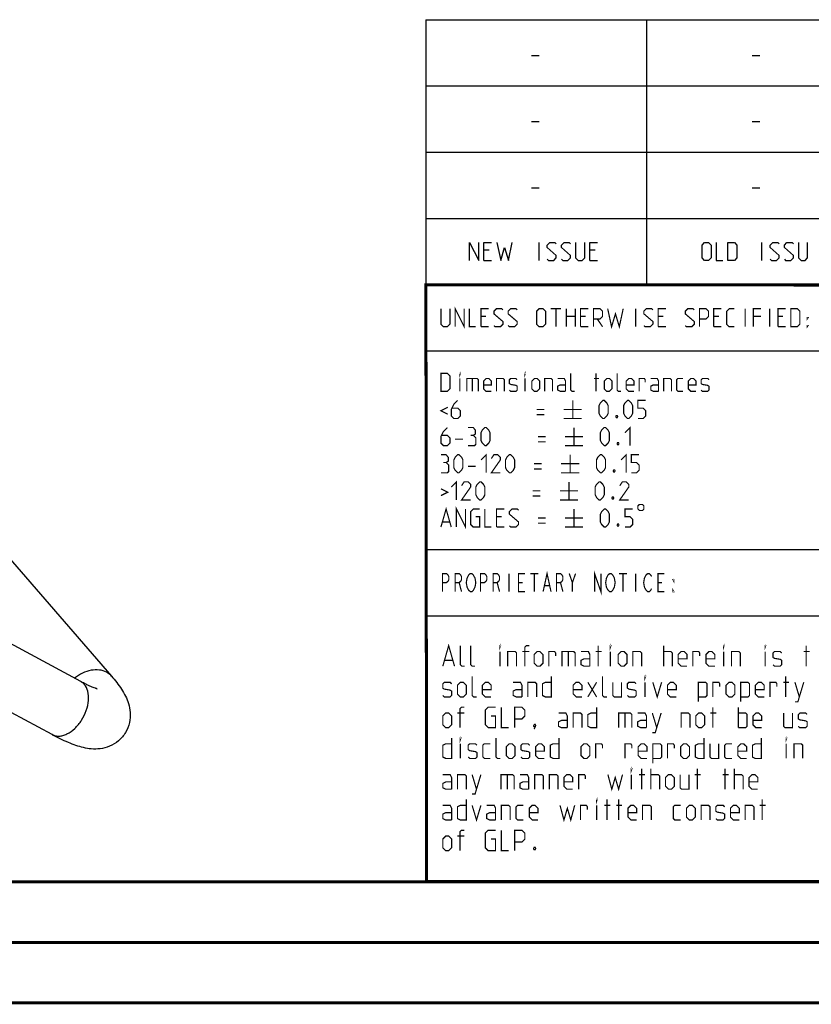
# Model space of a CAD drawing. Header units: millimetres. Extents: x 0 to 420, y 0 to 297.
# Tile 5 of 12: x 213 to 279, y 0 to 81. Entities that reach past the tile are written whole.
import ezdxf

# ---------------------------------------------------------------- set-up
doc = ezdxf.new("R2010")
doc.units = ezdxf.units.MM
doc.header["$LTSCALE"] = 23.1
doc.layers.get('0').update_dxf_attribs({"linetype": 'CONTINUOUS'})

msp = doc.modelspace()

# ---------------------------------------------------------------- linework, layer by layer
at = {"color": 2, "linetype": 'CONTINUOUS'}
for p, q in [((246.8497, 81.4948), (409.8097, 81.4948)), ((246.8497, 81.4948), (246.8497, 10.1248)), ((265.1297, 81.4948), (265.1297, 59.5348)), ((255.5968, 78.5355), (256.2397, 78.5355)), ((273.8768, 78.5355), (274.5197, 78.5355)), ((246.8497, 76.0048), (409.8097, 76.0048)), ((255.5968, 73.0455), (256.2397, 73.0455)), ((273.8768, 73.0455), (274.5197, 73.0455)), ((246.8497, 70.5148), (409.8097, 70.5148)), ((255.5968, 67.5555), (256.2397, 67.5555)), ((273.8768, 67.5555), (274.5197, 67.5555)), ((246.8497, 65.0248), (409.8097, 65.0248)), ((256.2218, 61.5298), (256.2218, 63.0298)), ((274.6982, 61.5298), (274.6982, 63.0298)), ((252.079, 62.387), (251.6504, 62.387)), ((260.8647, 62.387), (260.4361, 62.387)), ((251.6504, 61.5298), (252.2932, 61.5298)), ((260.4361, 61.5298), (261.0789, 61.5298)), ((246.8497, 59.5348), (409.8097, 59.5348)), ((246.8497, 54.0448), (356.5297, 54.0448)), ((246.8497, 37.5748), (283.4097, 37.5748)), ((246.8497, 32.0848), (283.4097, 32.0848)), ((246.8497, 10.1248), (409.8097, 10.1248))]:
    msp.add_line(p, q, dxfattribs=at)
at = {"color": 7, "linetype": 'CONTINUOUS'}
for p, q in [((246.9195, 10.2171), (246.8474, 59.5185)), ((246.8681, 59.5058), (409.628, 59.4942)), ((196.9751, 54.5739), (220.7908, 27.0739)), ((218.2403, 26.6331), (204.6264, 33.9688)), ((215.8685, 22.2314), (202.2546, 29.5671)), ((409.86, 10.0737), (25.007, 10.0134))]:
    msp.add_line(p, q, dxfattribs=at)
at = {"color": 2, "linetype": 'CONTINUOUS'}
for points in [[(250.4718, 61.5298), (250.4718, 63.0298), (251.2218, 61.5298), (251.2218, 63.0298)], [(251.6504, 61.5298), (251.6504, 63.0298), (252.2932, 63.0298)], [(252.7218, 63.0298), (253.0432, 61.5298), (253.3647, 62.6013), (253.6861, 61.5298), (254.0075, 63.0298)], [(256.9004, 61.637), (257.0075, 61.5298), (257.4361, 61.5298), (257.6504, 61.7441), (257.6504, 61.9584), (256.9004, 62.6013), (256.9004, 62.8155), (257.1147, 63.0298), (257.5432, 63.0298), (257.6504, 62.9227)], [(258.079, 61.637), (258.1861, 61.5298), (258.6147, 61.5298), (258.8289, 61.7441), (258.8289, 61.9584), (258.079, 62.6013), (258.079, 62.8155), (258.2932, 63.0298), (258.7218, 63.0298), (258.8289, 62.9227)], [(259.2575, 63.0298), (259.2575, 61.7441), (259.4718, 61.5298), (259.7932, 61.5298), (260.0075, 61.7441), (260.0075, 63.0298)], [(260.4361, 61.5298), (260.4361, 63.0298), (261.0789, 63.0298)], [(269.734, 61.7441), (269.734, 62.8155), (269.9482, 63.0298), (270.2697, 63.0298), (270.4839, 62.8155), (270.4839, 61.7441), (270.2697, 61.5298), (269.9482, 61.5298), (269.734, 61.7441)], [(270.9125, 63.0298), (270.9125, 61.5298), (271.4482, 61.5298)], [(271.8768, 61.5298), (271.8768, 63.0298), (272.4125, 63.0298), (272.6268, 62.8155), (272.6268, 61.7441), (272.4125, 61.5298), (271.8768, 61.5298)], [(275.3768, 61.637), (275.484, 61.5298), (275.9125, 61.5298), (276.1268, 61.7441), (276.1268, 61.9584), (275.3768, 62.6013), (275.3768, 62.8155), (275.5911, 63.0298), (276.0197, 63.0298), (276.1268, 62.9227)], [(276.5554, 61.637), (276.6625, 61.5298), (277.0911, 61.5298), (277.3054, 61.7441), (277.3054, 61.9584), (276.5554, 62.6013), (276.5554, 62.8155), (276.7697, 63.0298), (277.1982, 63.0298), (277.3054, 62.9227)], [(277.7339, 63.0298), (277.7339, 61.7441), (277.9482, 61.5298), (278.2697, 61.5298), (278.4839, 61.7441), (278.4839, 63.0298)]]:
    msp.add_lwpolyline(points, dxfattribs=at)
at = {"color": 7, "linetype": 'CONTINUOUS', "const_width": 0.25}
for points in [[(246.906, 9.9543), (246.8462, 59.6389)], [(246.8597, 59.511), (409.6521, 59.467)], [(409.8307, 10.048), (25, 10)], [(20, 5), (415, 5)], [(420, 0), (0, 0)]]:
    msp.add_lwpolyline(points, dxfattribs=at)
at = {"color": 2, "linetype": 'CONTINUOUS', "const_width": 0.1}
for points in [[(248.0907, 57.5398), (248.0907, 56.2541), (248.305, 56.0398), (248.6264, 56.0398), (248.8407, 56.2541), (248.8407, 57.5398)], [(249.2693, 56.0398), (249.2693, 57.5398), (250.0193, 56.0398), (250.0193, 57.5398)], [(250.4479, 57.5398), (250.4479, 56.0398), (250.9836, 56.0398)], [(251.4122, 56.0398), (251.4122, 57.5398), (252.055, 57.5398)], [(252.4836, 56.147), (252.5907, 56.0398), (253.0193, 56.0398), (253.2336, 56.2541), (253.2336, 56.4684), (252.4836, 57.1113), (252.4836, 57.3255), (252.6979, 57.5398), (253.1264, 57.5398), (253.2336, 57.4327)], [(253.6622, 56.147), (253.7693, 56.0398), (254.1979, 56.0398), (254.4122, 56.2541), (254.4122, 56.4684), (253.6622, 57.1113), (253.6622, 57.3255), (253.8764, 57.5398), (254.305, 57.5398), (254.4122, 57.4327)], [(256.0193, 56.2541), (256.0193, 57.3255), (256.2336, 57.5398), (256.555, 57.5398), (256.7693, 57.3255), (256.7693, 56.2541), (256.555, 56.0398), (256.2336, 56.0398), (256.0193, 56.2541)], [(257.1979, 57.5398), (258.055, 57.5398)], [(257.6264, 56.0398), (257.6264, 57.5398)], [(258.4836, 56.0398), (258.4836, 57.5398)], [(259.2336, 57.5398), (259.2336, 56.0398)], [(259.6622, 56.0398), (259.6622, 57.5398), (260.305, 57.5398)], [(260.7336, 56.0398), (260.7336, 57.5398), (261.2693, 57.5398), (261.4836, 57.3255), (261.4836, 56.897), (261.2693, 56.6827), (260.7336, 56.6827)], [(261.9122, 57.5398), (262.2336, 56.0398), (262.555, 57.1113), (262.8764, 56.0398), (263.1979, 57.5398)], [(264.2336, 56.0398), (264.2336, 57.5398)], [(264.9122, 56.147), (265.0193, 56.0398), (265.4479, 56.0398), (265.6622, 56.2541), (265.6622, 56.4684), (264.9122, 57.1113), (264.9122, 57.3255), (265.1265, 57.5398), (265.555, 57.5398), (265.6622, 57.4327)], [(266.0907, 56.0398), (266.0907, 57.5398), (266.7336, 57.5398)], [(268.3407, 56.147), (268.4479, 56.0398), (268.8764, 56.0398), (269.0907, 56.2541), (269.0907, 56.4684), (268.3407, 57.1113), (268.3407, 57.3255), (268.555, 57.5398), (268.9836, 57.5398), (269.0907, 57.4327)], [(269.5193, 56.0398), (269.5193, 57.5398), (270.055, 57.5398), (270.2693, 57.3255), (270.2693, 56.897), (270.055, 56.6827), (269.5193, 56.6827)], [(270.6979, 56.0398), (270.6979, 57.5398), (271.3407, 57.5398)], [(272.4122, 56.0398), (271.9836, 56.0398), (271.7693, 56.2541), (271.7693, 57.3255), (271.9836, 57.5398), (272.4122, 57.5398)], [(273.305, 56.0398), (273.305, 57.5398)], [(273.9836, 56.0398), (273.9836, 57.5398), (274.6264, 57.5398)], [(275.3407, 56.0398), (275.3407, 57.5398)], [(276.0193, 56.0398), (276.0193, 57.5398), (276.6622, 57.5398)], [(277.0907, 56.0398), (277.0907, 57.5398), (277.6265, 57.5398), (277.8407, 57.3255), (277.8407, 56.2541), (277.6265, 56.0398), (277.0907, 56.0398)], [(251.8407, 56.897), (251.4122, 56.897)], [(258.4836, 56.897), (259.2336, 56.897)], [(260.0907, 56.897), (259.6622, 56.897)], [(261.055, 56.6827), (261.4836, 56.0398)], [(266.5193, 56.897), (266.0907, 56.897)], [(271.1265, 56.897), (270.6979, 56.897)], [(274.6264, 56.897), (273.9836, 56.897)], [(276.4479, 56.897), (276.0193, 56.897)], [(278.4479, 56.6827), (278.4479, 56.7898), (278.5193, 56.7898), (278.4479, 56.6827)], [(251.4122, 56.0398), (252.055, 56.0398)], [(259.6622, 56.0398), (260.305, 56.0398)], [(266.0907, 56.0398), (266.7336, 56.0398)], [(270.6979, 56.0398), (271.3407, 56.0398)], [(276.0193, 56.0398), (276.6622, 56.0398)], [(278.4479, 56.0398), (278.4479, 56.147), (278.5193, 56.147), (278.4479, 56.0398)], [(248.0907, 50.6848), (248.0907, 52.1848), (248.6264, 52.1848), (248.8407, 51.9705), (248.8407, 50.8991), (248.6264, 50.6848), (248.0907, 50.6848)], [(249.6622, 52.0777), (249.6622, 52.1848), (249.6979, 52.1848), (249.6622, 52.0777)], [(249.6622, 50.6848), (249.6622, 51.7563)], [(250.2336, 50.6848), (250.2336, 51.7563), (251.0907, 51.7563), (251.1979, 51.6491), (251.1979, 50.6848)], [(250.6979, 51.7563), (250.6979, 50.6848)], [(252.2693, 50.6848), (251.8407, 50.6848), (251.6265, 50.8991), (251.6265, 51.542), (251.8407, 51.7563), (252.055, 51.7563), (252.2693, 51.542), (252.2693, 51.2205), (251.6265, 51.2205)], [(252.6979, 50.6848), (252.6979, 51.7563), (253.2336, 51.7563), (253.3407, 51.6491), (253.3407, 50.6848)], [(253.7693, 50.792), (253.8764, 50.6848), (254.305, 50.6848), (254.4122, 50.792), (254.4122, 51.1134), (254.305, 51.1848), (253.8764, 51.2563), (253.7693, 51.3277), (253.7693, 51.6491), (253.8764, 51.7563), (254.305, 51.7563), (254.4122, 51.6491)], [(255.055, 52.0777), (255.055, 52.1848), (255.0907, 52.1848), (255.055, 52.0777)], [(255.055, 50.6848), (255.055, 51.7563)], [(255.6264, 50.8991), (255.6264, 51.542), (255.8407, 51.7563), (256.055, 51.7563), (256.2693, 51.542), (256.2693, 50.8991), (256.055, 50.6848), (255.8407, 50.6848), (255.6264, 50.8991)], [(256.6979, 50.6848), (256.6979, 51.7563), (257.2336, 51.7563), (257.3407, 51.6491), (257.3407, 50.6848)], [(258.4122, 50.6848), (258.4122, 51.542), (258.305, 51.7563), (257.7693, 51.7563)], [(259.1622, 50.6848), (258.9479, 50.6848), (258.8407, 50.792), (258.8407, 52.1848)], [(260.7693, 51.7563), (261.1979, 51.7563)], [(260.9479, 50.6848), (260.9479, 52.1848)], [(261.6264, 50.8991), (261.6264, 51.542), (261.8407, 51.7563), (262.055, 51.7563), (262.2693, 51.542), (262.2693, 50.8991), (262.055, 50.6848), (261.8407, 50.6848), (261.6264, 50.8991)], [(263.0193, 50.6848), (262.805, 50.6848), (262.6979, 50.792), (262.6979, 52.1848)], [(264.0907, 50.6848), (263.6622, 50.6848), (263.4479, 50.8991), (263.4479, 51.542), (263.6622, 51.7563), (263.8765, 51.7563), (264.0907, 51.542), (264.0907, 51.2205), (263.4479, 51.2205)], [(264.5193, 50.6848), (264.5193, 51.7563), (264.9479, 51.7563), (265.0193, 51.6491), (265.0193, 51.4348)], [(266.1264, 50.6848), (266.1264, 51.542), (266.0193, 51.7563), (265.4836, 51.7563)], [(266.555, 50.6848), (266.555, 51.7563), (267.0907, 51.7563), (267.1979, 51.6491), (267.1979, 50.6848)], [(268.1622, 50.6848), (267.7336, 50.6848), (267.6264, 50.792), (267.6264, 51.6491), (267.7336, 51.7563), (268.1622, 51.7563)], [(269.2336, 50.6848), (268.805, 50.6848), (268.5907, 50.8991), (268.5907, 51.542), (268.805, 51.7563), (269.0193, 51.7563), (269.2336, 51.542), (269.2336, 51.2205), (268.5907, 51.2205)], [(269.6622, 50.792), (269.7693, 50.6848), (270.1979, 50.6848), (270.305, 50.792), (270.305, 51.1134), (270.1979, 51.1848), (269.7693, 51.2563), (269.6622, 51.3277), (269.6622, 51.6491), (269.7693, 51.7563), (270.1979, 51.7563), (270.305, 51.6491)], [(258.4122, 50.6848), (257.9836, 50.6848), (257.7693, 50.792), (257.7693, 51.1134), (257.9836, 51.2205), (258.4122, 51.2205)], [(266.1264, 50.6848), (265.6979, 50.6848), (265.4836, 50.792), (265.4836, 51.1134), (265.6979, 51.2205), (266.1264, 51.2205)], [(249.4836, 49.9348), (249.1622, 49.6134), (248.9479, 49.1848), (248.9479, 48.6491), (249.1622, 48.4348), (249.4836, 48.4348), (249.6979, 48.6491), (249.6979, 49.0777), (249.4836, 49.292), (249.0193, 49.292)], [(259.0193, 49.9348), (259.0193, 48.4348)], [(261.1979, 48.8634), (261.1979, 49.5063), (261.305, 49.7205), (261.5193, 49.9348), (261.6264, 49.9348), (261.8407, 49.7205), (261.9479, 49.5063), (261.9479, 48.8634), (261.8407, 48.6491), (261.6264, 48.4348), (261.5193, 48.4348), (261.305, 48.6491), (261.1979, 48.8634)], [(263.2336, 48.8634), (263.2336, 49.5063), (263.3407, 49.7205), (263.555, 49.9348), (263.6622, 49.9348), (263.8765, 49.7205), (263.9836, 49.5063), (263.9836, 48.8634), (263.8765, 48.6491), (263.6622, 48.4348), (263.555, 48.4348), (263.3407, 48.6491), (263.2336, 48.8634)], [(264.4122, 48.4348), (264.8407, 48.4348), (265.055, 48.6491), (265.055, 49.0777), (264.8407, 49.292), (264.4122, 49.292), (264.4122, 49.9348), (265.055, 49.9348)], [(248.6622, 49.3634), (248.0907, 49.0777), (248.6622, 48.792)], [(256.0193, 49.1848), (256.6622, 49.1848)], [(258.2693, 49.1848), (259.7693, 49.1848)], [(256.0193, 48.7563), (256.6622, 48.7563)], [(258.2693, 48.4348), (259.7693, 48.4348)], [(262.6979, 48.6848), (262.7336, 48.6134), (262.7336, 48.5777), (262.6979, 48.5063), (262.6265, 48.5063), (262.5907, 48.5777), (262.5907, 48.6134), (262.6265, 48.6848), (262.6979, 48.6848)], [(248.6264, 47.6848), (248.305, 47.3634), (248.0907, 46.9348), (248.0907, 46.3991), (248.305, 46.1848), (248.6264, 46.1848), (248.8407, 46.3991), (248.8407, 46.8277), (248.6264, 47.042), (248.1622, 47.042)], [(250.7693, 47.042), (250.9479, 47.1491), (250.9479, 47.4705), (250.7693, 47.6848), (250.3407, 47.6848)], [(251.4122, 46.6134), (251.4122, 47.2563), (251.5193, 47.4705), (251.7336, 47.6848), (251.8407, 47.6848), (252.055, 47.4705), (252.1622, 47.2563), (252.1622, 46.6134), (252.055, 46.3991), (251.8407, 46.1848), (251.7336, 46.1848), (251.5193, 46.3991), (251.4122, 46.6134)], [(259.1264, 47.6848), (259.1264, 46.1848)], [(261.305, 46.6134), (261.305, 47.2563), (261.4122, 47.4705), (261.6264, 47.6848), (261.7336, 47.6848), (261.9479, 47.4705), (262.055, 47.2563), (262.055, 46.6134), (261.9479, 46.3991), (261.7336, 46.1848), (261.6264, 46.1848), (261.4122, 46.3991), (261.305, 46.6134)], [(263.3407, 47.2563), (263.7693, 47.6848), (263.7693, 46.1848)], [(249.2693, 46.7205), (249.9122, 46.7205)], [(250.3407, 46.1848), (250.8765, 46.1848), (250.9836, 46.292), (250.9836, 46.8277), (250.7693, 47.042), (250.555, 47.042)], [(256.1265, 46.9348), (256.7693, 46.9348)], [(256.1265, 46.5063), (256.7693, 46.5063)], [(258.3764, 46.9348), (259.8765, 46.9348)], [(258.3764, 46.1848), (259.8765, 46.1848)], [(262.805, 46.4348), (262.8407, 46.3634), (262.8407, 46.3277), (262.805, 46.2563), (262.7336, 46.2563), (262.6979, 46.3277), (262.6979, 46.3634), (262.7336, 46.4348), (262.805, 46.4348)], [(248.5193, 44.792), (248.6979, 44.8991), (248.6979, 45.2205), (248.5193, 45.4348), (248.0907, 45.4348)], [(249.1622, 44.3634), (249.1622, 45.0063), (249.2693, 45.2205), (249.4836, 45.4348), (249.5907, 45.4348), (249.805, 45.2205), (249.9122, 45.0063), (249.9122, 44.3634), (249.805, 44.1491), (249.5907, 43.9348), (249.4836, 43.9348), (249.2693, 44.1491), (249.1622, 44.3634)], [(251.4122, 45.0063), (251.8407, 45.4348), (251.8407, 43.9348)], [(253.0193, 43.9348), (252.2693, 43.9348), (253.0193, 45.0063), (253.0193, 45.2205), (252.805, 45.4348), (252.4836, 45.4348), (252.2693, 45.1134)], [(253.4479, 44.3634), (253.4479, 45.0063), (253.555, 45.2205), (253.7693, 45.4348), (253.8764, 45.4348), (254.0907, 45.2205), (254.1979, 45.0063), (254.1979, 44.3634), (254.0907, 44.1491), (253.8764, 43.9348), (253.7693, 43.9348), (253.555, 44.1491), (253.4479, 44.3634)], [(258.805, 45.4348), (258.805, 43.9348)], [(260.9836, 44.3634), (260.9836, 45.0063), (261.0907, 45.2205), (261.305, 45.4348), (261.4122, 45.4348), (261.6264, 45.2205), (261.7336, 45.0063), (261.7336, 44.3634), (261.6264, 44.1491), (261.4122, 43.9348), (261.305, 43.9348), (261.0907, 44.1491), (260.9836, 44.3634)], [(263.0193, 45.0063), (263.4479, 45.4348), (263.4479, 43.9348)], [(263.8765, 43.9348), (264.305, 43.9348), (264.5193, 44.1491), (264.5193, 44.5777), (264.305, 44.792), (263.8765, 44.792), (263.8765, 45.4348), (264.5193, 45.4348)], [(248.0907, 43.9348), (248.6264, 43.9348), (248.7336, 44.042), (248.7336, 44.5777), (248.5193, 44.792), (248.305, 44.792)], [(250.3407, 44.4705), (250.9836, 44.4705)], [(255.805, 44.6848), (256.4479, 44.6848)], [(255.805, 44.2563), (256.4479, 44.2563)], [(258.055, 44.6848), (259.555, 44.6848)], [(262.4836, 44.1848), (262.5193, 44.1134), (262.5193, 44.0777), (262.4836, 44.0063), (262.4122, 44.0063), (262.3764, 44.0777), (262.3764, 44.1134), (262.4122, 44.1848), (262.4836, 44.1848)], [(248.9479, 42.7563), (249.3765, 43.1848), (249.3765, 41.6848)], [(258.055, 43.9348), (259.555, 43.9348)], [(248.0907, 42.6134), (248.6622, 42.3277), (248.0907, 42.042)], [(250.555, 41.6848), (249.805, 41.6848), (250.555, 42.7563), (250.555, 42.9705), (250.3407, 43.1848), (250.0193, 43.1848), (249.805, 42.8634)], [(250.9836, 42.1134), (250.9836, 42.7563), (251.0907, 42.9705), (251.305, 43.1848), (251.4122, 43.1848), (251.6265, 42.9705), (251.7336, 42.7563), (251.7336, 42.1134), (251.6265, 41.8991), (251.4122, 41.6848), (251.305, 41.6848), (251.0907, 41.8991), (250.9836, 42.1134)], [(255.6979, 42.4348), (256.3407, 42.4348)], [(257.9479, 42.4348), (259.4479, 42.4348)], [(258.6979, 43.1848), (258.6979, 41.6848)], [(260.8764, 42.1134), (260.8764, 42.7563), (260.9836, 42.9705), (261.1979, 43.1848), (261.305, 43.1848), (261.5193, 42.9705), (261.6264, 42.7563), (261.6264, 42.1134), (261.5193, 41.8991), (261.305, 41.6848), (261.1979, 41.6848), (260.9836, 41.8991), (260.8764, 42.1134)], [(263.6622, 41.6848), (262.9122, 41.6848), (263.6622, 42.7563), (263.6622, 42.9705), (263.4479, 43.1848), (263.1264, 43.1848), (262.9122, 42.8634)], [(255.6979, 42.0063), (256.3407, 42.0063)], [(257.9479, 41.6848), (259.4479, 41.6848)], [(262.3764, 41.9348), (262.4122, 41.8634), (262.4122, 41.8277), (262.3764, 41.7563), (262.305, 41.7563), (262.2693, 41.8277), (262.2693, 41.8634), (262.305, 41.9348), (262.3764, 41.9348)], [(248.0907, 39.4348), (248.5193, 40.9348), (248.9479, 39.4348)], [(249.3765, 39.4348), (249.3765, 40.9348), (250.1265, 39.4348), (250.1265, 40.9348)], [(250.9836, 40.292), (251.305, 40.292), (251.305, 39.4348), (250.7693, 39.4348), (250.555, 39.6491), (250.555, 40.7205), (250.7693, 40.9348), (251.305, 40.9348)], [(251.7336, 40.9348), (251.7336, 39.4348), (252.2693, 39.4348)], [(252.6979, 39.4348), (252.6979, 40.9348), (253.3407, 40.9348)], [(253.7693, 39.542), (253.8764, 39.4348), (254.305, 39.4348), (254.5193, 39.6491), (254.5193, 39.8634), (253.7693, 40.5063), (253.7693, 40.7205), (253.9836, 40.9348), (254.4122, 40.9348), (254.5193, 40.8277)], [(259.1264, 40.9348), (259.1264, 39.4348)], [(261.305, 39.8634), (261.305, 40.5063), (261.4122, 40.7205), (261.6264, 40.9348), (261.7336, 40.9348), (261.9479, 40.7205), (262.055, 40.5063), (262.055, 39.8634), (261.9479, 39.6491), (261.7336, 39.4348), (261.6264, 39.4348), (261.4122, 39.6491), (261.305, 39.8634)], [(263.3407, 39.4348), (263.7693, 39.4348), (263.9836, 39.6491), (263.9836, 40.0777), (263.7693, 40.292), (263.3407, 40.292), (263.3407, 40.9348), (263.9836, 40.9348)], [(264.4122, 41.1848), (264.4122, 40.9348), (264.5372, 40.8098), (264.7872, 40.8098), (264.9122, 40.9348), (264.9122, 41.1848), (264.7872, 41.3098), (264.5372, 41.3098), (264.4122, 41.1848)], [(253.1264, 40.292), (252.6979, 40.292)], [(256.1265, 40.1848), (256.7693, 40.1848)], [(258.3764, 40.1848), (259.8765, 40.1848)], [(248.2336, 39.8634), (248.805, 39.8634)], [(252.6979, 39.4348), (253.3407, 39.4348)], [(256.1265, 39.7563), (256.7693, 39.7563)], [(258.3764, 39.4348), (259.8765, 39.4348)], [(262.805, 39.6848), (262.8407, 39.6134), (262.8407, 39.5777), (262.805, 39.5063), (262.7336, 39.5063), (262.6979, 39.5777), (262.6979, 39.6134), (262.7336, 39.6848), (262.805, 39.6848)], [(248.2247, 34.0798), (248.2247, 35.5798), (248.5528, 35.5798), (248.684, 35.4548), (248.7497, 35.3298), (248.7497, 35.0798), (248.684, 34.9548), (248.5528, 34.8298), (248.2247, 34.8298)], [(249.2747, 34.0798), (249.2747, 35.5798), (249.6028, 35.5798), (249.734, 35.4548), (249.7997, 35.3298), (249.7997, 35.0798), (249.734, 34.9548), (249.6028, 34.8298), (249.2747, 34.8298)], [(250.8497, 34.3298), (250.784, 34.2048), (250.6528, 34.0798), (250.5215, 34.0798), (250.3903, 34.2048), (250.3247, 34.3298), (250.259, 34.4548), (250.1934, 34.8298), (250.259, 35.2048), (250.3247, 35.3298), (250.3903, 35.4548), (250.5215, 35.5798), (250.6528, 35.5798), (250.784, 35.4548), (250.8497, 35.3298), (250.9153, 35.2048), (250.9809, 34.8298), (250.9153, 34.4548), (250.8497, 34.3298)], [(251.3747, 34.0798), (251.3747, 35.5798), (251.7028, 35.5798), (251.834, 35.4548), (251.8997, 35.3298), (251.8997, 35.0798), (251.834, 34.9548), (251.7028, 34.8298), (251.3747, 34.8298)], [(252.4247, 34.0798), (252.4247, 35.5798), (252.7528, 35.5798), (252.884, 35.4548), (252.9497, 35.3298), (252.9497, 35.0798), (252.884, 34.9548), (252.7528, 34.8298), (252.4247, 34.8298)], [(253.7372, 35.5798), (253.7372, 34.0798)], [(255.0497, 34.0798), (254.5247, 34.0798), (254.5247, 35.5798), (255.0497, 35.5798)], [(255.509, 35.5798), (256.1653, 35.5798)], [(255.8372, 35.5798), (255.8372, 34.0798)], [(256.559, 34.0798), (256.8872, 35.5798), (257.2153, 34.0798)], [(257.6747, 34.0798), (257.6747, 35.5798), (258.0028, 35.5798), (258.134, 35.4548), (258.1997, 35.3298), (258.1997, 35.0798), (258.134, 34.9548), (258.0028, 34.8298), (257.6747, 34.8298)], [(258.7247, 35.5798), (258.9872, 34.8298), (258.9872, 34.0798)], [(258.9872, 34.8298), (259.2497, 35.5798)], [(260.8247, 34.0798), (260.8247, 35.5798), (261.3497, 34.0798), (261.3497, 35.5798)], [(262.3997, 34.3298), (262.334, 34.2048), (262.2028, 34.0798), (262.0715, 34.0798), (261.9403, 34.2048), (261.8747, 34.3298), (261.809, 34.4548), (261.7434, 34.8298), (261.809, 35.2048), (261.8747, 35.3298), (261.9403, 35.4548), (262.0715, 35.5798), (262.2028, 35.5798), (262.334, 35.4548), (262.3997, 35.3298), (262.4653, 35.2048), (262.5309, 34.8298), (262.4653, 34.4548), (262.3997, 34.3298)], [(262.859, 35.5798), (263.5153, 35.5798)], [(263.1872, 35.5798), (263.1872, 34.0798)], [(264.2372, 35.5798), (264.2372, 34.0798)], [(265.5497, 34.3298), (265.484, 34.2048), (265.3528, 34.0798), (265.2215, 34.0798), (265.0903, 34.2048), (265.0247, 34.3298), (264.959, 34.4548), (264.8934, 34.8298), (264.959, 35.2048), (265.0247, 35.3298), (265.0903, 35.4548), (265.2215, 35.5798), (265.3528, 35.5798), (265.484, 35.4548), (265.5497, 35.3298)], [(266.5997, 34.0798), (266.0747, 34.0798), (266.0747, 35.5798), (266.5997, 35.5798)], [(267.3872, 35.0798), (267.3872, 34.9548), (267.3215, 35.0798), (267.3872, 35.0798)], [(249.6028, 34.8298), (249.7997, 34.0798)], [(252.7528, 34.8298), (252.9497, 34.0798)], [(254.5247, 34.8298), (254.8528, 34.8298)], [(256.6903, 34.5798), (257.084, 34.5798)], [(258.0028, 34.8298), (258.1997, 34.0798)], [(266.0747, 34.8298), (266.4028, 34.8298)], [(267.3872, 34.0798), (267.3215, 34.0798), (267.3215, 34.2048), (267.3872, 34.0798)], [(248.2479, 27.9048), (248.7336, 29.6048), (249.2193, 27.9048)], [(250.0693, 27.9048), (249.8265, 27.9048), (249.705, 28.0263), (249.705, 29.6048)], [(250.9193, 27.9048), (250.6765, 27.9048), (250.555, 28.0263), (250.555, 29.6048)], [(252.9836, 29.4834), (252.9836, 29.6048), (253.0241, 29.6048), (252.9836, 29.4834)], [(255.0479, 27.9048), (255.0479, 29.4834), (255.1693, 29.6048), (255.4122, 29.6048)], [(261.1193, 27.9048), (261.1193, 29.6048)], [(262.1312, 29.4834), (262.1312, 29.6048), (262.1717, 29.6048), (262.1312, 29.4834)], [(266.5431, 27.9048), (266.5431, 29.6048)], [(271.5217, 29.4834), (271.5217, 29.6048), (271.5622, 29.6048), (271.5217, 29.4834)], [(274.9622, 29.4834), (274.9622, 29.6048), (275.0026, 29.6048), (274.9622, 29.4834)], [(278.3622, 27.9048), (278.3622, 29.6048)], [(252.9836, 27.9048), (252.9836, 29.1191)], [(253.6312, 27.9048), (253.6312, 29.1191), (254.2384, 29.1191), (254.3598, 28.9977), (254.3598, 27.9048)], [(255.4122, 29.1191), (254.8455, 29.1191)], [(255.8169, 28.1477), (255.8169, 28.8763), (256.0598, 29.1191), (256.3026, 29.1191), (256.5455, 28.8763), (256.5455, 28.1477), (256.3026, 27.9048), (256.0598, 27.9048), (255.8169, 28.1477)], [(257.0312, 27.9048), (257.0312, 29.1191), (257.5169, 29.1191), (257.5979, 28.9977), (257.5979, 28.7548)], [(258.1241, 27.9048), (258.1241, 29.1191), (259.0955, 29.1191), (259.2169, 28.9977), (259.2169, 27.9048)], [(258.6502, 29.1191), (258.6502, 27.9048)], [(260.4312, 27.9048), (260.4312, 28.8763), (260.3098, 29.1191), (259.7026, 29.1191)], [(260.9169, 29.1191), (261.4026, 29.1191)], [(262.1312, 27.9048), (262.1312, 29.1191)], [(262.7788, 28.1477), (262.7788, 28.8763), (263.0217, 29.1191), (263.2646, 29.1191), (263.5074, 28.8763), (263.5074, 28.1477), (263.2646, 27.9048), (263.0217, 27.9048), (262.7788, 28.1477)], [(263.9931, 27.9048), (263.9931, 29.1191), (264.6003, 29.1191), (264.7217, 28.9977), (264.7217, 27.9048)], [(266.5431, 29.1191), (267.1502, 29.1191), (267.2717, 28.9977), (267.2717, 27.9048)], [(268.486, 27.9048), (268.0002, 27.9048), (267.7574, 28.1477), (267.7574, 28.8763), (268.0002, 29.1191), (268.2431, 29.1191), (268.486, 28.8763), (268.486, 28.512), (267.7574, 28.512)], [(268.9717, 27.9048), (268.9717, 29.1191), (269.4574, 29.1191), (269.5384, 28.9977), (269.5384, 28.7548)], [(270.7931, 27.9048), (270.3074, 27.9048), (270.0645, 28.1477), (270.0645, 28.8763), (270.3074, 29.1191), (270.5503, 29.1191), (270.7931, 28.8763), (270.7931, 28.512), (270.0645, 28.512)], [(271.5217, 27.9048), (271.5217, 29.1191)], [(272.1693, 27.9048), (272.1693, 29.1191), (272.7764, 29.1191), (272.8979, 28.9977), (272.8979, 27.9048)], [(274.9622, 27.9048), (274.9622, 29.1191)], [(275.6098, 28.0263), (275.7312, 27.9048), (276.2169, 27.9048), (276.3384, 28.0263), (276.3384, 28.3905), (276.2169, 28.4715), (275.7312, 28.5524), (275.6098, 28.6334), (275.6098, 28.9977), (275.7312, 29.1191), (276.2169, 29.1191), (276.3384, 28.9977)], [(278.1598, 29.1191), (278.6455, 29.1191)], [(248.4098, 28.3905), (249.0574, 28.3905)], [(260.4312, 27.9048), (259.9455, 27.9048), (259.7026, 28.0263), (259.7026, 28.3905), (259.9455, 28.512), (260.4312, 28.512)], [(251.0407, 25.3548), (250.7979, 25.3548), (250.6765, 25.4763), (250.6765, 27.0548)], [(257.2336, 27.0548), (257.2336, 25.3548), (256.7479, 25.3548), (256.505, 25.4763), (256.505, 26.4477), (256.7479, 26.5691), (257.2336, 26.5691)], [(261.8479, 25.3548), (261.605, 25.3548), (261.4836, 25.4763), (261.4836, 27.0548)], [(265.005, 26.9334), (265.005, 27.0548), (265.0455, 27.0548), (265.005, 26.9334)], [(276.6622, 25.3548), (276.6622, 27.0548)], [(248.2479, 25.4763), (248.3693, 25.3548), (248.855, 25.3548), (248.9765, 25.4763), (248.9765, 25.8405), (248.855, 25.9215), (248.3693, 26.0024), (248.2479, 26.0834), (248.2479, 26.4477), (248.3693, 26.5691), (248.855, 26.5691), (248.9765, 26.4477)], [(249.4622, 25.5977), (249.4622, 26.3263), (249.705, 26.5691), (249.9479, 26.5691), (250.1907, 26.3263), (250.1907, 25.5977), (249.9479, 25.3548), (249.705, 25.3548), (249.4622, 25.5977)], [(252.255, 25.3548), (251.7693, 25.3548), (251.5264, 25.5977), (251.5264, 26.3263), (251.7693, 26.5691), (252.0122, 26.5691), (252.255, 26.3263), (252.255, 25.962), (251.5264, 25.962)], [(254.805, 25.3548), (254.805, 26.3263), (254.6836, 26.5691), (254.0764, 26.5691)], [(255.2907, 25.3548), (255.2907, 26.5691), (255.8979, 26.5691), (256.0193, 26.4477), (256.0193, 25.3548)], [(259.7836, 25.3548), (259.2979, 25.3548), (259.055, 25.5977), (259.055, 26.3263), (259.2979, 26.5691), (259.5407, 26.5691), (259.7836, 26.3263), (259.7836, 25.962), (259.055, 25.962)], [(260.2693, 25.3548), (260.9979, 26.5691)], [(260.2693, 26.5691), (260.9979, 25.3548)], [(262.3336, 26.5691), (262.3336, 25.4763), (262.455, 25.3548), (263.0622, 25.3548), (263.0622, 26.5691)], [(263.5479, 25.4763), (263.6693, 25.3548), (264.155, 25.3548), (264.2764, 25.4763), (264.2764, 25.8405), (264.155, 25.9215), (263.6693, 26.0024), (263.5479, 26.0834), (263.5479, 26.4477), (263.6693, 26.5691), (264.155, 26.5691), (264.2764, 26.4477)], [(265.005, 25.3548), (265.005, 26.5691)], [(265.6526, 26.5691), (266.0169, 25.3548), (266.3812, 26.5691)], [(267.5955, 25.3548), (267.1098, 25.3548), (266.8669, 25.5977), (266.8669, 26.3263), (267.1098, 26.5691), (267.3526, 26.5691), (267.5955, 26.3263), (267.5955, 25.962), (266.8669, 25.962)], [(269.4169, 24.9501), (269.4169, 26.5691), (270.0241, 26.5691), (270.1455, 26.4477), (270.1455, 25.4763), (270.0241, 25.3548), (269.4169, 25.3548)], [(270.6312, 25.3548), (270.6312, 26.5691), (271.1169, 26.5691), (271.1979, 26.4477), (271.1979, 26.2048)], [(271.7241, 25.5977), (271.7241, 26.3263), (271.9669, 26.5691), (272.2098, 26.5691), (272.4526, 26.3263), (272.4526, 25.5977), (272.2098, 25.3548), (271.9669, 25.3548), (271.7241, 25.5977)], [(272.9383, 24.9501), (272.9383, 26.5691), (273.5455, 26.5691), (273.6669, 26.4477), (273.6669, 25.4763), (273.5455, 25.3548), (272.9383, 25.3548)], [(274.8812, 25.3548), (274.3955, 25.3548), (274.1526, 25.5977), (274.1526, 26.3263), (274.3955, 26.5691), (274.6383, 26.5691), (274.8812, 26.3263), (274.8812, 25.962), (274.1526, 25.962)], [(275.3669, 25.3548), (275.3669, 26.5691), (275.8526, 26.5691), (275.9336, 26.4477), (275.9336, 26.2048)], [(276.4598, 26.5691), (276.9455, 26.5691)], [(277.4312, 24.9501), (277.6741, 24.9501), (278.1598, 26.5691)], [(277.4312, 26.5691), (277.7955, 25.3548)], [(254.805, 25.3548), (254.3193, 25.3548), (254.0764, 25.4763), (254.0764, 25.8405), (254.3193, 25.962), (254.805, 25.962)], [(249.6645, 22.8048), (249.6645, 24.3834), (249.786, 24.5048), (250.0288, 24.5048)], [(252.255, 23.7763), (252.6193, 23.7763), (252.6193, 22.8048), (252.0122, 22.8048), (251.7693, 23.0477), (251.7693, 24.262), (252.0122, 24.5048), (252.6193, 24.5048)], [(253.105, 24.5048), (253.105, 22.8048), (253.7122, 22.8048)], [(254.1979, 22.8048), (254.1979, 24.5048), (254.805, 24.5048), (255.0479, 24.262), (255.0479, 23.7763), (254.805, 23.5334), (254.1979, 23.5334)], [(260.9979, 24.5048), (260.9979, 22.8048), (260.5122, 22.8048), (260.2693, 22.9263), (260.2693, 23.8977), (260.5122, 24.0191), (260.9979, 24.0191)], [(270.6312, 22.8048), (270.6312, 24.5048)], [(272.736, 22.8048), (272.736, 24.5048)], [(248.2479, 23.0477), (248.2479, 23.7763), (248.4907, 24.0191), (248.7336, 24.0191), (248.9765, 23.7763), (248.9765, 23.0477), (248.7336, 22.8048), (248.4907, 22.8048), (248.2479, 23.0477)], [(250.0288, 24.0191), (249.4622, 24.0191)], [(258.5693, 22.8048), (258.5693, 23.7763), (258.4479, 24.0191), (257.8407, 24.0191)], [(259.055, 22.8048), (259.055, 24.0191), (259.6622, 24.0191), (259.7836, 23.8977), (259.7836, 22.8048)], [(262.8193, 22.8048), (262.8193, 24.0191), (263.7907, 24.0191), (263.9122, 23.8977), (263.9122, 22.8048)], [(263.3455, 24.0191), (263.3455, 22.8048)], [(265.1265, 22.8048), (265.1265, 23.7763), (265.005, 24.0191), (264.3979, 24.0191)], [(265.6122, 22.4001), (265.855, 22.4001), (266.3407, 24.0191)], [(265.6122, 24.0191), (265.9765, 22.8048)], [(268.0002, 22.8048), (268.0002, 24.0191), (268.6074, 24.0191), (268.7288, 23.8977), (268.7288, 22.8048)], [(269.2145, 23.0477), (269.2145, 23.7763), (269.4574, 24.0191), (269.7003, 24.0191), (269.9431, 23.7763), (269.9431, 23.0477), (269.7003, 22.8048), (269.4574, 22.8048), (269.2145, 23.0477)], [(270.4288, 24.0191), (270.9145, 24.0191)], [(272.736, 24.0191), (273.3431, 24.0191), (273.4646, 23.8977), (273.4646, 22.9263), (273.3431, 22.8048), (272.736, 22.8048)], [(274.6788, 22.8048), (274.1931, 22.8048), (273.9503, 23.0477), (273.9503, 23.7763), (274.1931, 24.0191), (274.436, 24.0191), (274.6788, 23.7763), (274.6788, 23.412), (273.9503, 23.412)], [(276.5002, 24.0191), (276.5002, 22.9263), (276.6217, 22.8048), (277.2288, 22.8048), (277.2288, 24.0191)], [(277.7145, 22.9263), (277.836, 22.8048), (278.3217, 22.8048), (278.4431, 22.9263), (278.4431, 23.2905), (278.3217, 23.3715), (277.836, 23.4524), (277.7145, 23.5334), (277.7145, 23.8977), (277.836, 24.0191), (278.3217, 24.0191), (278.4431, 23.8977)], [(255.8979, 23.0882), (255.9383, 23.0072), (255.9383, 22.9667), (255.8574, 22.8858), (255.8169, 22.8858), (255.7764, 22.9263), (255.7764, 22.9667), (255.8169, 23.0477), (255.8574, 23.0882), (255.8979, 23.0882)], [(255.9383, 22.9667), (255.8979, 22.8453), (255.8169, 22.6834)], [(258.5693, 22.8048), (258.0836, 22.8048), (257.8407, 22.9263), (257.8407, 23.2905), (258.0836, 23.412), (258.5693, 23.412)], [(265.1265, 22.8048), (264.6407, 22.8048), (264.3979, 22.9263), (264.3979, 23.2905), (264.6407, 23.412), (265.1265, 23.412)], [(248.9765, 21.9548), (248.9765, 20.2548), (248.4907, 20.2548), (248.2479, 20.3763), (248.2479, 21.3477), (248.4907, 21.4691), (248.9765, 21.4691)], [(249.705, 21.8334), (249.705, 21.9548), (249.7455, 21.9548), (249.705, 21.8334)], [(249.705, 20.2548), (249.705, 21.4691)], [(250.3526, 20.3763), (250.4741, 20.2548), (250.9598, 20.2548), (251.0812, 20.3763), (251.0812, 20.7405), (250.9598, 20.8215), (250.4741, 20.9024), (250.3526, 20.9834), (250.3526, 21.3477), (250.4741, 21.4691), (250.9598, 21.4691), (251.0812, 21.3477)], [(252.1741, 20.2548), (251.6884, 20.2548), (251.5669, 20.3763), (251.5669, 21.3477), (251.6884, 21.4691), (252.1741, 21.4691)], [(253.0241, 20.2548), (252.7812, 20.2548), (252.6598, 20.3763), (252.6598, 21.9548)], [(253.5098, 20.4977), (253.5098, 21.2263), (253.7526, 21.4691), (253.9955, 21.4691), (254.2384, 21.2263), (254.2384, 20.4977), (253.9955, 20.2548), (253.7526, 20.2548), (253.5098, 20.4977)], [(254.7241, 20.3763), (254.8455, 20.2548), (255.3312, 20.2548), (255.4526, 20.3763), (255.4526, 20.7405), (255.3312, 20.8215), (254.8455, 20.9024), (254.7241, 20.9834), (254.7241, 21.3477), (254.8455, 21.4691), (255.3312, 21.4691), (255.4526, 21.3477)], [(256.6669, 20.2548), (256.1812, 20.2548), (255.9383, 20.4977), (255.9383, 21.2263), (256.1812, 21.4691), (256.4241, 21.4691), (256.6669, 21.2263), (256.6669, 20.862), (255.9383, 20.862)], [(257.8812, 21.9548), (257.8812, 20.2548), (257.3955, 20.2548), (257.1526, 20.3763), (257.1526, 21.3477), (257.3955, 21.4691), (257.8812, 21.4691)], [(259.7026, 20.4977), (259.7026, 21.2263), (259.9455, 21.4691), (260.1884, 21.4691), (260.4312, 21.2263), (260.4312, 20.4977), (260.1884, 20.2548), (259.9455, 20.2548), (259.7026, 20.4977)], [(260.9169, 20.2548), (260.9169, 21.4691), (261.4026, 21.4691), (261.4836, 21.3477), (261.4836, 21.1048)], [(263.3455, 20.2548), (263.3455, 21.4691), (263.8312, 21.4691), (263.9122, 21.3477), (263.9122, 21.1048)], [(265.1669, 20.2548), (264.6812, 20.2548), (264.4383, 20.4977), (264.4383, 21.2263), (264.6812, 21.4691), (264.9241, 21.4691), (265.1669, 21.2263), (265.1669, 20.862), (264.4383, 20.862)], [(265.6526, 19.8501), (265.6526, 21.4691), (266.2598, 21.4691), (266.3812, 21.3477), (266.3812, 20.3763), (266.2598, 20.2548), (265.6526, 20.2548)], [(266.8669, 20.2548), (266.8669, 21.4691), (267.3526, 21.4691), (267.4336, 21.3477), (267.4336, 21.1048)], [(267.9598, 20.4977), (267.9598, 21.2263), (268.2026, 21.4691), (268.4455, 21.4691), (268.6884, 21.2263), (268.6884, 20.4977), (268.4455, 20.2548), (268.2026, 20.2548), (267.9598, 20.4977)], [(269.9026, 21.9548), (269.9026, 20.2548), (269.4169, 20.2548), (269.1741, 20.3763), (269.1741, 21.3477), (269.4169, 21.4691), (269.9026, 21.4691)], [(270.3884, 21.4691), (270.3884, 20.3763), (270.5098, 20.2548), (271.1169, 20.2548), (271.1169, 21.4691)], [(272.2098, 20.2548), (271.7241, 20.2548), (271.6026, 20.3763), (271.6026, 21.3477), (271.7241, 21.4691), (272.2098, 21.4691)], [(273.4241, 20.2548), (272.9383, 20.2548), (272.6955, 20.4977), (272.6955, 21.2263), (272.9383, 21.4691), (273.1812, 21.4691), (273.4241, 21.2263), (273.4241, 20.862), (272.6955, 20.862)], [(274.6383, 21.9548), (274.6383, 20.2548), (274.1526, 20.2548), (273.9098, 20.3763), (273.9098, 21.3477), (274.1526, 21.4691), (274.6383, 21.4691)], [(276.7026, 21.8334), (276.7026, 21.9548), (276.7431, 21.9548), (276.7026, 21.8334)], [(276.7026, 20.2548), (276.7026, 21.4691)], [(277.3503, 20.2548), (277.3503, 21.4691), (277.9574, 21.4691), (278.0788, 21.3477), (278.0788, 20.2548)], [(248.9765, 17.7048), (248.9765, 18.6763), (248.855, 18.9191), (248.2479, 18.9191)], [(249.4622, 17.7048), (249.4622, 18.9191), (250.0693, 18.9191), (250.1907, 18.7977), (250.1907, 17.7048)], [(250.6765, 17.3001), (250.9193, 17.3001), (251.405, 18.9191)], [(250.6765, 18.9191), (251.0407, 17.7048)], [(253.0645, 17.7048), (253.0645, 18.9191), (254.036, 18.9191), (254.1574, 18.7977), (254.1574, 17.7048)], [(253.5907, 18.9191), (253.5907, 17.7048)], [(255.3717, 17.7048), (255.3717, 18.6763), (255.2503, 18.9191), (254.6431, 18.9191)], [(255.8574, 17.7048), (255.8574, 18.9191), (256.4646, 18.9191), (256.586, 18.7977), (256.586, 17.7048)], [(257.0717, 17.7048), (257.0717, 18.9191), (257.6788, 18.9191), (257.8003, 18.7977), (257.8003, 17.7048)], [(259.0145, 17.7048), (258.5288, 17.7048), (258.286, 17.9477), (258.286, 18.6763), (258.5288, 18.9191), (258.7717, 18.9191), (259.0145, 18.6763), (259.0145, 18.312), (258.286, 18.312)], [(259.5003, 17.7048), (259.5003, 18.9191), (259.986, 18.9191), (260.0669, 18.7977), (260.0669, 18.5548)], [(261.9288, 18.9191), (262.2527, 17.7048), (262.536, 18.6763), (262.8193, 17.7048), (263.1431, 18.9191)], [(263.8717, 19.2834), (263.8717, 19.4048), (263.9122, 19.4048), (263.8717, 19.2834)], [(263.8717, 17.7048), (263.8717, 18.9191)], [(264.5193, 18.9191), (265.005, 18.9191)], [(264.7217, 17.7048), (264.7217, 19.4048)], [(265.4907, 17.7048), (265.4907, 19.4048)], [(265.4907, 18.9191), (266.0979, 18.9191), (266.2193, 18.7977), (266.2193, 17.7048)], [(266.705, 17.9477), (266.705, 18.6763), (266.9479, 18.9191), (267.1907, 18.9191), (267.4336, 18.6763), (267.4336, 17.9477), (267.1907, 17.7048), (266.9479, 17.7048), (266.705, 17.9477)], [(267.9193, 18.9191), (267.9193, 17.8263), (268.0407, 17.7048), (268.6479, 17.7048), (268.6479, 18.9191)], [(269.1336, 18.9191), (269.6193, 18.9191)], [(269.336, 17.7048), (269.336, 19.4048)], [(271.4407, 18.9191), (271.9264, 18.9191)], [(271.6431, 17.7048), (271.6431, 19.4048)], [(272.4122, 17.7048), (272.4122, 19.4048)], [(272.4122, 18.9191), (273.0193, 18.9191), (273.1407, 18.7977), (273.1407, 17.7048)], [(274.355, 17.7048), (273.8693, 17.7048), (273.6264, 17.9477), (273.6264, 18.6763), (273.8693, 18.9191), (274.1122, 18.9191), (274.355, 18.6763), (274.355, 18.312), (273.6264, 18.312)], [(248.9765, 17.7048), (248.4907, 17.7048), (248.2479, 17.8263), (248.2479, 18.1905), (248.4907, 18.312), (248.9765, 18.312)], [(255.3717, 17.7048), (254.886, 17.7048), (254.6431, 17.8263), (254.6431, 18.1905), (254.886, 18.312), (255.3717, 18.312)], [(248.9765, 15.1548), (248.9765, 16.1263), (248.855, 16.3691), (248.2479, 16.3691)], [(250.1907, 16.8548), (250.1907, 15.1548), (249.705, 15.1548), (249.4622, 15.2763), (249.4622, 16.2477), (249.705, 16.3691), (250.1907, 16.3691)], [(250.6765, 16.3691), (251.0407, 15.1548), (251.405, 16.3691)], [(252.6193, 15.1548), (252.6193, 16.1263), (252.4979, 16.3691), (251.8907, 16.3691)], [(253.105, 15.1548), (253.105, 16.3691), (253.7122, 16.3691), (253.8336, 16.2477), (253.8336, 15.1548)], [(254.9264, 15.1548), (254.4407, 15.1548), (254.3193, 15.2763), (254.3193, 16.2477), (254.4407, 16.3691), (254.9264, 16.3691)], [(256.1407, 15.1548), (255.655, 15.1548), (255.4122, 15.3977), (255.4122, 16.1263), (255.655, 16.3691), (255.8979, 16.3691), (256.1407, 16.1263), (256.1407, 15.762), (255.4122, 15.762)], [(257.9622, 16.3691), (258.286, 15.1548), (258.5693, 16.1263), (258.8526, 15.1548), (259.1765, 16.3691)], [(259.6622, 15.1548), (259.6622, 16.3691), (260.1479, 16.3691), (260.2288, 16.2477), (260.2288, 16.0048)], [(260.9979, 16.7334), (260.9979, 16.8548), (261.0384, 16.8548), (260.9979, 16.7334)], [(260.9979, 15.1548), (260.9979, 16.3691)], [(261.6455, 16.3691), (262.1312, 16.3691)], [(261.8479, 15.1548), (261.8479, 16.8548)], [(262.6169, 16.3691), (263.1026, 16.3691)], [(262.8193, 15.1548), (262.8193, 16.8548)], [(264.3169, 15.1548), (263.8312, 15.1548), (263.5883, 15.3977), (263.5883, 16.1263), (263.8312, 16.3691), (264.0741, 16.3691), (264.3169, 16.1263), (264.3169, 15.762), (263.5883, 15.762)], [(264.8026, 15.1548), (264.8026, 16.3691), (265.4098, 16.3691), (265.5312, 16.2477), (265.5312, 15.1548)], [(267.9598, 15.1548), (267.4741, 15.1548), (267.3526, 15.2763), (267.3526, 16.2477), (267.4741, 16.3691), (267.9598, 16.3691)], [(268.4455, 15.3977), (268.4455, 16.1263), (268.6884, 16.3691), (268.9312, 16.3691), (269.1741, 16.1263), (269.1741, 15.3977), (268.9312, 15.1548), (268.6884, 15.1548), (268.4455, 15.3977)], [(269.6598, 15.1548), (269.6598, 16.3691), (270.2669, 16.3691), (270.3884, 16.2477), (270.3884, 15.1548)], [(270.8741, 15.2763), (270.9955, 15.1548), (271.4812, 15.1548), (271.6026, 15.2763), (271.6026, 15.6405), (271.4812, 15.7215), (270.9955, 15.8024), (270.8741, 15.8834), (270.8741, 16.2477), (270.9955, 16.3691), (271.4812, 16.3691), (271.6026, 16.2477)], [(272.8169, 15.1548), (272.3312, 15.1548), (272.0884, 15.3977), (272.0884, 16.1263), (272.3312, 16.3691), (272.5741, 16.3691), (272.8169, 16.1263), (272.8169, 15.762), (272.0884, 15.762)], [(273.3026, 15.1548), (273.3026, 16.3691), (273.9098, 16.3691), (274.0312, 16.2477), (274.0312, 15.1548)], [(274.5169, 16.3691), (275.0026, 16.3691)], [(274.7193, 15.1548), (274.7193, 16.8548)], [(248.9765, 15.1548), (248.4907, 15.1548), (248.2479, 15.2763), (248.2479, 15.6405), (248.4907, 15.762), (248.9765, 15.762)], [(252.6193, 15.1548), (252.1336, 15.1548), (251.8907, 15.2763), (251.8907, 15.6405), (252.1336, 15.762), (252.6193, 15.762)], [(249.6645, 12.6048), (249.6645, 14.1834), (249.786, 14.3048), (250.0288, 14.3048)], [(252.255, 13.5763), (252.6193, 13.5763), (252.6193, 12.6048), (252.0122, 12.6048), (251.7693, 12.8477), (251.7693, 14.062), (252.0122, 14.3048), (252.6193, 14.3048)], [(253.105, 14.3048), (253.105, 12.6048), (253.7122, 12.6048)], [(254.1979, 12.6048), (254.1979, 14.3048), (254.805, 14.3048), (255.0479, 14.062), (255.0479, 13.5763), (254.805, 13.3334), (254.1979, 13.3334)], [(248.2479, 12.8477), (248.2479, 13.5763), (248.4907, 13.8191), (248.7336, 13.8191), (248.9765, 13.5763), (248.9765, 12.8477), (248.7336, 12.6048), (248.4907, 12.6048), (248.2479, 12.8477)], [(250.0288, 13.8191), (249.4622, 13.8191)], [(255.8979, 12.8882), (255.9383, 12.8072), (255.9383, 12.7667), (255.8979, 12.6858), (255.8169, 12.6858), (255.7764, 12.7667), (255.7764, 12.8072), (255.8169, 12.8882), (255.8979, 12.8882)]]:
    msp.add_lwpolyline(points, dxfattribs=at)
at = {"color": 7, "linetype": 'CONTINUOUS'}
for points, knots in [([(220.7908, 27.0739), (221.0879, 26.7309), (221.6449, 26.031), (222.1865, 25.0025), (222.3774, 24.041), (222.321, 23.2042), (221.9954, 22.3776), (221.4138, 21.6891), (220.6655, 21.2339), (219.8753, 21.0317), (219.1358, 21.0262), (218.4658, 21.142), (217.8333, 21.3301), (216.9579, 21.6708), (216.3087, 21.9942), (215.8685, 22.2314)], [0, 0, 0, 0, 0.1139108, 0.2242776, 0.2876068, 0.3578007, 0.4318719, 0.5068339, 0.5799998, 0.6481587, 0.7090541, 0.764335, 0.8182832, 0.8744662, 1, 1, 1, 1]), ([(220.3824, 27.3995), (220.1981, 27.4988), (219.7663, 27.6266), (219.0709, 27.5907), (218.3662, 27.3504), (217.9353, 27.0717), (217.735, 26.9065)], [0, 0, 0, 0, 0.2213595, 0.4634453, 0.7255313, 1, 1, 1, 1]), ([(220.7908, 27.0739), (220.7054, 27.1724), (220.5714, 27.289), (220.4214, 27.3785), (220.3824, 27.3995)], [0, 0, 0, 0, 0.7468785, 1, 1, 1, 1]), ([(215.8685, 22.2314), (215.9536, 22.1855), (216.1425, 22.1168), (216.4516, 22.0946), (216.778, 22.1504), (217.2387, 22.3307), (217.7922, 22.7387), (218.3368, 23.4113), (218.7271, 24.2071), (218.9146, 25.0322), (218.8784, 25.7929), (218.6755, 26.2331), (218.5358, 26.3944)], [0, 0, 0, 0, 0.0475625, 0.0972581, 0.1507816, 0.2090074, 0.3392102, 0.4832655, 0.6310436, 0.7712714, 0.8950544, 1, 1, 1, 1]), ([(219.5669, 26.0285), (219.5822, 26.0269), (219.6404, 26.0163), (219.5571, 26.0355), (219.5153, 26.0494), (219.4138, 26.0826), (219.2675, 26.1383), (219.0552, 26.2276), (218.8093, 26.3411), (218.5328, 26.478), (218.3406, 26.579), (218.2403, 26.6331)], [0, 0, 0, 0, 0.0297014, 0.0596751, 0.0933751, 0.1377539, 0.2547207, 0.4036861, 0.5799191, 0.7796031, 1, 1, 1, 1]), ([(218.5358, 26.3944), (218.5147, 26.4189), (218.4275, 26.5113), (218.3236, 26.588), (218.2403, 26.633)], [0, 0, 0, 0, 0.254307, 1, 1, 1, 1])]:
    msp.add_open_spline(points, degree=3, knots=knots, dxfattribs=at)

doc.saveas('drawing.dxf')
